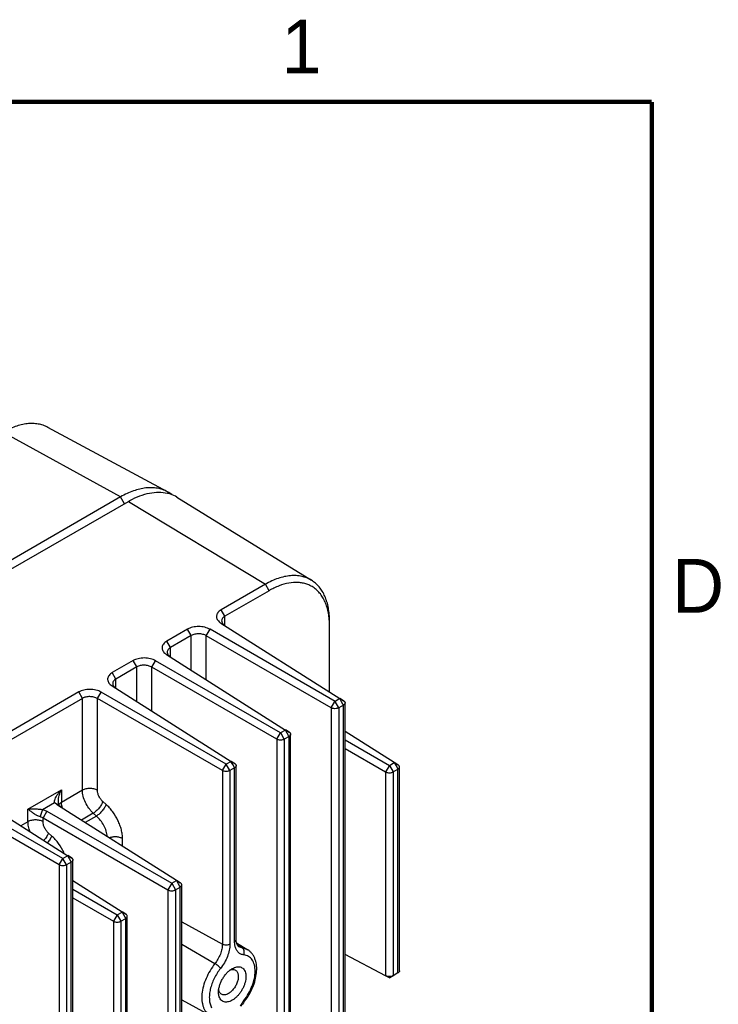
# Model space of a CAD drawing. Header units: inches. Extents: x 0 to 34, y 0 to 22.
# Tile 126 of 126: x 30.6 to 33.8, y 17.3 to 21.9. Entities that reach past the tile are written whole.
import ezdxf

# ---------------------------------------------------------------- set-up
doc = ezdxf.new("R2010")
doc.units = ezdxf.units.IN
doc.header["$LTSCALE"] = 1.87
doc.header["$MEASUREMENT"] = 0
doc.layers.get('0').update_dxf_attribs({"linetype": 'CONTINUOUS'})
doc.styles.add('TEXTSTYLE_2', font='txt')

msp = doc.modelspace()

# ---------------------------------------------------------------- linework, layer by layer
at = {"color": 7, "linetype": 'CONTINUOUS'}
for p, q in [((31.2477, 19.6865), (30.6913, 19.9859)), ((31.0296, 19.6623), (30.4825, 19.9628)), ((31.0296, 19.6623), (23.11, 15.0897)), ((31.0482, 19.6307), (31.0296, 19.6623)), ((31.2917, 19.6612), (31.9177, 19.2743)), ((23.1463, 15.0688), (31.0658, 19.6414)), ((31.0658, 19.6414), (31.0734, 19.6457)), ((31.0658, 19.6414), (31.7031, 19.2555)), ((31.7031, 19.2555), (31.4975, 19.1368)), ((31.7199, 19.2259), (31.7031, 19.2555)), ((31.7199, 19.2259), (31.5143, 19.1071)), ((31.5143, 19.1071), (31.4975, 19.1368)), ((31.5143, 19.0654), (31.5143, 19.1071)), ((31.4962, 19.0753), (32.0497, 18.7237)), ((32.0011, 19.0636), (32.0015, 19.0833)), ((32.0011, 18.7556), (32.0011, 19.0636)), ((31.3416, 19.0468), (31.2443, 18.9906)), ((31.3585, 19.0172), (31.2611, 18.961)), ((31.3585, 19.0172), (31.3416, 19.0468)), ((31.3585, 18.8568), (31.3585, 19.0172)), ((31.4283, 19.0162), (31.4456, 19.0461)), ((31.4283, 18.8125), (31.4283, 19.0162)), ((32.0091, 18.6809), (31.4283, 19.0162)), ((32.0268, 18.7105), (31.4456, 19.0461)), ((31.2611, 18.961), (31.2443, 18.9906)), ((31.243, 18.9292), (31.7966, 18.5775)), ((31.2611, 18.9192), (31.2611, 18.961)), ((31.0885, 18.9006), (30.9912, 18.8445)), ((31.1053, 18.871), (31.0885, 18.9006)), ((31.1752, 18.8701), (31.1924, 18.8999)), ((31.7737, 18.5643), (31.1924, 18.8999)), ((31.008, 18.8148), (30.9912, 18.8445)), ((31.1053, 18.871), (31.008, 18.8148)), ((31.1053, 18.7107), (31.1053, 18.871)), ((31.1752, 18.6663), (31.1752, 18.8701)), ((31.756, 18.5347), (31.1752, 18.8701)), ((30.9899, 18.783), (31.5434, 18.4314)), ((31.008, 18.773), (31.008, 18.8148)), ((30.8354, 18.7545), (30.2317, 18.406)), ((30.8522, 18.7249), (30.8354, 18.7545)), ((30.922, 18.7239), (30.9393, 18.7538)), ((31.5205, 18.4182), (30.9393, 18.7538)), ((30.8522, 18.7249), (30.2486, 18.3763)), ((30.8522, 18.2971), (30.8522, 18.7249)), ((30.922, 18.2976), (30.922, 18.7239)), ((31.5029, 18.3885), (30.922, 18.7239)), ((32.0091, 18.6809), (32.0264, 18.7107)), ((32.0497, 18.7237), (32.0268, 18.7105)), ((32.0441, 18.6811), (32.0272, 18.7107)), ((32.0661, 18.6938), (32.0441, 18.6811)), ((32.0666, 18.714), (32.0493, 18.724)), ((32.0576, 18.7089), (32.0493, 18.7235)), ((32.0502, 18.7244), (32.0666, 18.714)), ((32.0635, 18.6984), (32.0576, 18.7089)), ((32.0661, 18.6938), (32.0635, 18.6984)), ((32.0661, 12.6092), (32.0661, 18.6938)), ((32.0734, 12.6194), (32.0734, 18.704)), ((32.0091, 18.6809), (32.0091, 12.5962)), ((32.0441, 18.6811), (32.0441, 12.5964)), ((31.756, 18.5347), (31.7732, 18.5646)), ((31.7966, 18.5775), (31.7737, 18.5643)), ((31.7909, 18.5349), (31.7741, 18.5646)), ((31.8134, 18.5678), (31.7962, 18.5778)), ((31.8044, 18.5627), (31.7962, 18.5773)), ((31.797, 18.5783), (31.8134, 18.5678)), ((31.8104, 18.5522), (31.8044, 18.5627)), ((31.8203, 12.4733), (31.8203, 18.5578)), ((32.302, 18.4258), (32.0734, 18.571)), ((31.756, 18.5347), (31.756, 12.45)), ((31.813, 18.5477), (31.7909, 18.5349)), ((31.7909, 18.5349), (31.7909, 12.4503)), ((31.813, 18.5477), (31.8104, 18.5522)), ((31.813, 12.463), (31.813, 18.5477)), ((32.0734, 18.5323), (32.28, 18.413)), ((32.0734, 18.4914), (32.2623, 18.3824)), ((31.5029, 18.3885), (31.5201, 18.4184)), ((31.5434, 18.4314), (31.5205, 18.4182)), ((31.5378, 18.3888), (31.5209, 18.4184)), ((31.5603, 18.4217), (31.543, 18.4316)), ((31.5513, 18.4166), (31.543, 18.4311)), ((31.5439, 18.4321), (31.5603, 18.4217)), ((31.5572, 18.4061), (31.5513, 18.4166)), ((32.28, 18.413), (32.302, 18.4258)), ((32.302, 18.4258), (32.3197, 18.4156)), ((32.302, 18.4258), (32.3107, 18.4105)), ((32.3197, 18.4156), (32.3025, 18.4265)), ((31.5029, 18.3885), (31.5029, 17.5806)), ((31.5598, 18.4015), (31.5378, 18.3888)), ((31.5378, 18.3888), (31.5378, 17.5809)), ((31.5598, 18.4015), (31.5572, 18.4061)), ((31.5598, 17.5936), (31.5598, 18.4015)), ((31.5672, 17.6038), (31.5672, 18.4117)), ((32.28, 18.413), (32.2623, 18.3824)), ((32.2623, 18.3824), (32.2623, 17.4344)), ((32.2799, 18.413), (32.2972, 18.3827)), ((32.2972, 18.3827), (32.3193, 18.3954)), ((32.2972, 18.3827), (32.2972, 17.4346)), ((32.3107, 18.4105), (32.3167, 18.4)), ((32.3167, 18.4), (32.3193, 18.3954)), ((32.3193, 17.4474), (32.3193, 18.3954)), ((32.3266, 17.4576), (32.3266, 18.4056)), ((30.2305, 18.3445), (30.784, 17.9929)), ((30.7434, 17.95), (30.1626, 18.2854)), ((30.7611, 17.9797), (30.1798, 18.3153)), ((30.599, 18.2098), (30.7548, 18.2998)), ((30.7548, 18.2998), (30.7548, 18.2409)), ((30.8522, 18.2971), (30.7548, 18.2409)), ((30.666, 18.2081), (30.7224, 18.2407)), ((30.7224, 18.2407), (30.7447, 18.2266)), ((30.7263, 18.2363), (30.7224, 18.2407)), ((30.7309, 18.2322), (30.7263, 18.2363)), ((30.7405, 18.2392), (30.7402, 18.2456)), ((30.7414, 18.2342), (30.7405, 18.2392)), ((30.9622, 18.2313), (30.9475, 18.2446)), ((30.599, 18.1509), (30.599, 18.2098)), ((30.666, 18.2081), (30.6552, 18.1748)), ((30.6866, 18.1996), (30.6689, 18.169)), ((30.6866, 18.1996), (31.2674, 17.8643)), ((30.7363, 18.2284), (30.7309, 18.2322)), ((31.2894, 17.877), (30.7363, 18.2284)), ((30.9025, 18.1907), (30.8473, 18.1589)), ((30.9172, 18.1775), (30.9025, 18.1907)), ((30.599, 18.1509), (30.5664, 18.1321)), ((30.6689, 18.1514), (30.6689, 18.169)), ((30.6689, 18.169), (31.2497, 17.8336)), ((30.9172, 18.1775), (30.8652, 18.1475)), ((30.7091, 18.0852), (30.6943, 18.0984)), ((31.0386, 18.0373), (31.0386, 18.0724)), ((30.7434, 17.95), (30.7607, 17.9799)), ((30.784, 17.9929), (30.7611, 17.9797)), ((30.7783, 17.9503), (30.7615, 17.9799)), ((30.8004, 17.963), (30.7783, 17.9503)), ((30.8008, 17.9832), (30.7836, 17.9931)), ((30.7918, 17.9781), (30.7836, 17.9927)), ((30.7844, 17.9936), (30.8008, 17.9832)), ((30.7978, 17.9676), (30.7918, 17.9781)), ((30.8004, 17.963), (30.7978, 17.9676)), ((30.8004, 11.8784), (30.8004, 17.963)), ((30.8077, 11.8886), (30.8077, 17.9732)), ((30.7434, 17.95), (30.7434, 11.8654)), ((30.7783, 17.9503), (30.7783, 11.8656)), ((31.0363, 17.7308), (30.8077, 17.876)), ((31.2674, 17.8643), (31.2894, 17.877)), ((31.2894, 17.877), (31.3071, 17.8668)), ((31.2894, 17.877), (31.2981, 17.8617)), ((31.3071, 17.8668), (31.2899, 17.8777)), ((30.8077, 17.8373), (31.0142, 17.7181)), ((31.2674, 17.8643), (31.2497, 17.8336)), ((31.2497, 17.8336), (31.2497, 12.5664)), ((31.2674, 17.8643), (31.2846, 17.8339)), ((31.2846, 17.8339), (31.3067, 17.8466)), ((31.2846, 17.8339), (31.2846, 12.5667)), ((31.2981, 17.8617), (31.3041, 17.8512)), ((31.3041, 17.8512), (31.3067, 17.8466)), ((31.3067, 12.5794), (31.3067, 17.8466)), ((31.314, 12.5897), (31.314, 17.8568)), ((30.8077, 17.7965), (30.9966, 17.6875)), ((31.0142, 17.7181), (31.0363, 17.7308)), ((31.0363, 17.7308), (31.054, 17.7206)), ((31.0363, 17.7308), (31.045, 17.7155)), ((31.054, 17.7206), (31.0368, 17.7316)), ((31.0142, 17.7181), (30.9966, 17.6875)), ((30.9966, 17.6875), (30.9966, 12.4203)), ((31.0142, 17.7181), (31.0315, 17.6877)), ((31.0315, 17.6877), (31.0536, 17.7005)), ((31.0315, 17.6877), (31.0315, 12.4205)), ((31.045, 17.7155), (31.051, 17.705)), ((31.051, 17.705), (31.0536, 17.7005)), ((31.0536, 12.4333), (31.0536, 17.7005)), ((31.0609, 12.4435), (31.0609, 17.7106)), ((31.314, 17.6845), (31.5029, 17.5806)), ((31.314, 17.5815), (31.4683, 17.4908)), ((31.5689, 17.5872), (31.6209, 17.5551)), ((31.5948, 17.5638), (31.5729, 17.5774)), ((31.6209, 17.5551), (31.58, 17.5688)), ((32.2623, 17.4344), (32.0734, 17.533)), ((32.28, 17.4242), (32.2619, 17.4336)), ((32.28, 17.4242), (32.2623, 17.4344)), ((32.2799, 17.4242), (32.2972, 17.4346)), ((32.2974, 17.4343), (32.28, 17.4242)), ((32.3193, 17.4474), (32.2972, 17.4346)), ((31.314, 17.3217), (31.4453, 17.251))]:
    msp.add_line(p, q, dxfattribs=at)
at = {"color": 7, "linetype": 'CONTINUOUS', "const_width": 0.02}
for points in [[(33.5, 21.5), (0.5, 21.5)], [(33.5, 0.5), (33.5, 21.5)]]:
    msp.add_lwpolyline(points, dxfattribs=at)
at = {"color": 7, "linetype": 'CONTINUOUS'}
for centre, radius, start, end in [((31.2106, 19.5265), 0.1573, 71.0846, 76.5092), ((31.1771, 19.5553), 0.149, 51.9756, 61.6948), ((31.213, 19.5337), 0.1498, 58.327, 71.0746), ((31.8513, 19.1284), 0.1352, 66.5885, 71.0618), ((31.5254, 19.1231), 0.056, 233.0886, 238.5609), ((31.6425, 19.0637), 0.3586, 359.9883, 3.243), ((31.2723, 18.977), 0.056, 233.0886, 238.5609), ((31.0191, 18.8308), 0.056, 233.0886, 238.5609), ((30.7629, 18.2179), 0.0233, 143.8122, 149.6171), ((30.8813, 18.2435), 0.1266, 187.0375, 191.0718), ((30.8892, 18.245), 0.1346, 191.0612, 192.5887), ((31.5813, 17.4911), 0.0753, 55.3115, 58.2823), ((31.7613, 17.1939), 0.2021, 141.5717, 142.5035), ((31.7708, 17.1869), 0.2138, 142.5601, 150.2033), ((31.7508, 17.1986), 0.1861, 141.6205, 150.3765), ((31.3949, 17.4808), 0.2681, 321.5711, 322.2874)]:
    msp.add_arc(centre, radius, start, end, dxfattribs=at)
for points, knots in [([(30.6913, 19.9859), (30.6844, 19.9897), (30.6697, 19.996), (30.646, 20.002), (30.6209, 20.0043), (30.5946, 20.0031), (30.5672, 19.9982), (30.5391, 19.9898), (30.5106, 19.978), (30.4919, 19.9682), (30.4825, 19.9628)], [0, 0, 0, 0, 0.107871, 0.218029, 0.332187, 0.451754, 0.577811, 0.711095, 0.851901, 1, 1, 1, 1]), ([(31.2477, 19.6865), (31.2405, 19.6904), (31.2251, 19.6971), (31.2004, 19.7033), (31.1742, 19.7057), (31.1467, 19.7044), (31.1181, 19.6993), (31.0888, 19.6906), (31.059, 19.6782), (31.0394, 19.668), (31.0296, 19.6623)], [0, 0, 0, 0, 0.107871, 0.218029, 0.332187, 0.451754, 0.577811, 0.711095, 0.851901, 1, 1, 1, 1]), ([(31.0734, 19.6457), (31.0882, 19.6538), (31.1179, 19.6678), (31.1631, 19.6812), (31.2065, 19.6857), (31.2343, 19.6826), (31.2473, 19.6795)], [0, 0, 0, 0, 0.28154, 0.540618, 0.778648, 1, 1, 1, 1]), ([(31.9177, 19.2743), (31.9108, 19.2785), (31.896, 19.286), (31.8719, 19.2932), (31.8462, 19.2966), (31.8191, 19.296), (31.7909, 19.2916), (31.7618, 19.2833), (31.7322, 19.2713), (31.7128, 19.2611), (31.7031, 19.2555)], [0, 0, 0, 0, 0.108192, 0.218162, 0.331882, 0.450983, 0.576729, 0.709988, 0.851152, 1, 1, 1, 1]), ([(31.8952, 19.2563), (31.889, 19.2584), (31.876, 19.2618), (31.8484, 19.2653), (31.811, 19.2626), (31.765, 19.2493), (31.735, 19.2346), (31.7199, 19.2259)], [0, 0, 0, 0, 0.107939, 0.219139, 0.455145, 0.714767, 1, 1, 1, 1]), ([(32.0005, 19.0839), (31.9999, 19.094), (31.9979, 19.1135), (31.9922, 19.1415), (31.9838, 19.1671), (31.9728, 19.1903), (31.9593, 19.2107), (31.9435, 19.2281), (31.9254, 19.2423), (31.912, 19.2495), (31.905, 19.2525)], [0, 0, 0, 0, 0.147723, 0.287521, 0.419517, 0.544414, 0.663289, 0.777601, 0.889147, 1, 1, 1, 1]), ([(32.0015, 19.0833), (32.0015, 19.094), (32.0006, 19.115), (31.9966, 19.1454), (31.9898, 19.1737), (31.9804, 19.1996), (31.9685, 19.2229), (31.954, 19.2433), (31.9371, 19.2607), (31.9244, 19.2701), (31.9177, 19.2743)], [0, 0, 0, 0, 0.148096, 0.2889, 0.422182, 0.548238, 0.667806, 0.781966, 0.892126, 1, 1, 1, 1]), ([(31.4975, 19.1368), (31.4944, 19.1351), (31.4888, 19.1313), (31.4821, 19.1243), (31.4775, 19.1166), (31.4757, 19.1097), (31.4756, 19.1043), (31.4764, 19.0988), (31.4791, 19.092), (31.4844, 19.0845), (31.4891, 19.0803), (31.4918, 19.0783)], [0, 0, 0, 0, 0.144732, 0.276793, 0.397963, 0.511579, 0.567416, 0.623663, 0.740005, 0.864893, 1, 1, 1, 1]), ([(31.5143, 19.1071), (31.5121, 19.1058), (31.5081, 19.1031), (31.5033, 19.098), (31.5003, 19.0923), (31.4996, 19.0883), (31.4996, 19.0863)], [0, 0, 0, 0, 0.28654, 0.543965, 0.778312, 1, 1, 1, 1]), ([(31.4456, 19.0461), (31.442, 19.0482), (31.4341, 19.0519), (31.4213, 19.0559), (31.4073, 19.0583), (31.3929, 19.0593), (31.3786, 19.0585), (31.3649, 19.0561), (31.3525, 19.0524), (31.345, 19.0488), (31.3416, 19.0468)], [0, 0, 0, 0, 0.115196, 0.240535, 0.372535, 0.507318, 0.641086, 0.770192, 0.890946, 1, 1, 1, 1]), ([(31.4996, 19.0863), (31.4996, 19.0844), (31.5003, 19.0804), (31.5021, 19.0767), (31.5033, 19.075)], [0, 0, 0, 0, 0.48302, 1, 1, 1, 1]), ([(31.5033, 19.075), (31.5039, 19.0741), (31.5067, 19.0704), (31.5104, 19.0673), (31.5134, 19.0654)], [0, 0, 0, 0, 0.233948, 1, 1, 1, 1]), ([(31.4283, 19.0162), (31.4259, 19.0176), (31.4206, 19.0201), (31.412, 19.023), (31.4028, 19.0247), (31.3932, 19.0254), (31.3837, 19.025), (31.3745, 19.0235), (31.3661, 19.0209), (31.3609, 19.0185), (31.3585, 19.0172)], [0, 0, 0, 0, 0.116003, 0.240841, 0.371021, 0.5037, 0.635864, 0.764542, 0.88703, 1, 1, 1, 1]), ([(31.2443, 18.9906), (31.2413, 18.9889), (31.2357, 18.9851), (31.2289, 18.9782), (31.2243, 18.9705), (31.2225, 18.9636), (31.2225, 18.9581), (31.2233, 18.9526), (31.2259, 18.9458), (31.2313, 18.9384), (31.236, 18.9341), (31.2386, 18.9322)], [0, 0, 0, 0, 0.144732, 0.276793, 0.397963, 0.511579, 0.567416, 0.623663, 0.740005, 0.864893, 1, 1, 1, 1]), ([(31.2611, 18.961), (31.259, 18.9597), (31.255, 18.9569), (31.2502, 18.9519), (31.2472, 18.9462), (31.2465, 18.9421), (31.2465, 18.9401)], [0, 0, 0, 0, 0.28654, 0.543965, 0.778312, 1, 1, 1, 1]), ([(31.2465, 18.9401), (31.2465, 18.9382), (31.2472, 18.9342), (31.249, 18.9306), (31.2501, 18.9289)], [0, 0, 0, 0, 0.48302, 1, 1, 1, 1]), ([(31.2501, 18.9289), (31.2507, 18.9279), (31.2536, 18.9242), (31.2572, 18.9211), (31.2603, 18.9192)], [0, 0, 0, 0, 0.233948, 1, 1, 1, 1]), ([(31.1924, 18.8999), (31.1888, 18.9021), (31.181, 18.9058), (31.1681, 18.9097), (31.1542, 18.9122), (31.1398, 18.9131), (31.1254, 18.9123), (31.1118, 18.9099), (31.0994, 18.9062), (31.0919, 18.9027), (31.0885, 18.9006)], [0, 0, 0, 0, 0.115196, 0.240535, 0.372535, 0.507318, 0.641086, 0.770192, 0.890946, 1, 1, 1, 1]), ([(31.1752, 18.8701), (31.1727, 18.8715), (31.1674, 18.874), (31.1589, 18.8768), (31.1496, 18.8786), (31.1401, 18.8792), (31.1305, 18.8788), (31.1214, 18.8773), (31.1129, 18.8747), (31.1077, 18.8723), (31.1053, 18.871)], [0, 0, 0, 0, 0.116003, 0.240841, 0.371021, 0.5037, 0.635864, 0.764542, 0.88703, 1, 1, 1, 1]), ([(30.9912, 18.8445), (30.9881, 18.8427), (30.9825, 18.839), (30.9758, 18.832), (30.9712, 18.8243), (30.9694, 18.8174), (30.9693, 18.8119), (30.9701, 18.8064), (30.9728, 18.7997), (30.9782, 18.7922), (30.9829, 18.788), (30.9855, 18.786)], [0, 0, 0, 0, 0.144732, 0.276793, 0.397963, 0.511579, 0.567416, 0.623663, 0.740005, 0.864893, 1, 1, 1, 1]), ([(31.008, 18.8148), (31.0058, 18.8135), (31.0018, 18.8107), (30.997, 18.8057), (30.994, 18.8), (30.9933, 18.7959), (30.9933, 18.794)], [0, 0, 0, 0, 0.28654, 0.543965, 0.778312, 1, 1, 1, 1]), ([(30.9933, 18.794), (30.9933, 18.792), (30.994, 18.788), (30.9958, 18.7844), (30.997, 18.7827)], [0, 0, 0, 0, 0.48302, 1, 1, 1, 1]), ([(30.9393, 18.7538), (30.9357, 18.7559), (30.9278, 18.7596), (30.915, 18.7635), (30.901, 18.766), (30.8866, 18.7669), (30.8723, 18.7661), (30.8587, 18.7638), (30.8463, 18.76), (30.8387, 18.7565), (30.8354, 18.7545)], [0, 0, 0, 0, 0.115196, 0.240535, 0.372535, 0.507318, 0.641086, 0.770192, 0.890946, 1, 1, 1, 1]), ([(30.997, 18.7827), (30.9976, 18.7818), (31.0004, 18.778), (31.0041, 18.775), (31.0071, 18.773)], [0, 0, 0, 0, 0.233948, 1, 1, 1, 1]), ([(30.922, 18.7239), (30.9196, 18.7253), (30.9143, 18.7278), (30.9058, 18.7306), (30.8965, 18.7324), (30.8869, 18.7331), (30.8774, 18.7327), (30.8682, 18.7312), (30.8598, 18.7286), (30.8546, 18.7262), (30.8522, 18.7249)], [0, 0, 0, 0, 0.116003, 0.240841, 0.371021, 0.5037, 0.635864, 0.764542, 0.88703, 1, 1, 1, 1]), ([(32.0725, 18.7002), (32.0719, 18.6989), (32.07, 18.6965), (32.0675, 18.6947), (32.0661, 18.6938)], [0, 0, 0, 0, 0.461853, 1, 1, 1, 1]), ([(32.0666, 18.714), (32.0676, 18.7134), (32.0695, 18.7121), (32.0717, 18.7096), (32.0731, 18.7069), (32.0735, 18.7049), (32.0735, 18.704)], [0, 0, 0, 0, 0.283553, 0.543677, 0.780279, 1, 1, 1, 1]), ([(32.0735, 18.704), (32.0735, 18.7037), (32.0734, 18.7024), (32.073, 18.7011), (32.0725, 18.7002)], [0, 0, 0, 0, 0.246368, 1, 1, 1, 1]), ([(32.0441, 18.6811), (32.0429, 18.6804), (32.0403, 18.6793), (32.0345, 18.6774), (32.0267, 18.6765), (32.0188, 18.6773), (32.013, 18.6791), (32.0104, 18.6802), (32.0091, 18.6809)], [0, 0, 0, 0, 0.112904, 0.236296, 0.498455, 0.761439, 0.885807, 1, 1, 1, 1]), ([(31.8194, 18.554), (31.8188, 18.5528), (31.8169, 18.5503), (31.8144, 18.5485), (31.813, 18.5477)], [0, 0, 0, 0, 0.461853, 1, 1, 1, 1]), ([(31.8134, 18.5678), (31.8144, 18.5672), (31.8163, 18.5659), (31.8186, 18.5634), (31.82, 18.5607), (31.8203, 18.5588), (31.8203, 18.5579)], [0, 0, 0, 0, 0.283553, 0.543677, 0.780279, 1, 1, 1, 1]), ([(31.8203, 18.5579), (31.8203, 18.5575), (31.8202, 18.5562), (31.8198, 18.5549), (31.8194, 18.554)], [0, 0, 0, 0, 0.246368, 1, 1, 1, 1]), ([(31.7909, 18.5349), (31.7897, 18.5343), (31.7871, 18.5331), (31.7814, 18.5313), (31.7735, 18.5303), (31.7657, 18.5312), (31.7599, 18.5329), (31.7572, 18.5341), (31.756, 18.5347)], [0, 0, 0, 0, 0.112904, 0.236296, 0.498455, 0.761439, 0.885807, 1, 1, 1, 1]), ([(31.5603, 18.4217), (31.5613, 18.4211), (31.5632, 18.4197), (31.5654, 18.4173), (31.5668, 18.4146), (31.5672, 18.4126), (31.5672, 18.4117)], [0, 0, 0, 0, 0.283553, 0.543677, 0.780279, 1, 1, 1, 1]), ([(31.5378, 18.3888), (31.5366, 18.3881), (31.534, 18.3869), (31.5282, 18.3851), (31.5204, 18.3841), (31.5125, 18.385), (31.5067, 18.3868), (31.5041, 18.3879), (31.5029, 18.3885)], [0, 0, 0, 0, 0.112904, 0.236296, 0.498455, 0.761439, 0.885807, 1, 1, 1, 1]), ([(31.5663, 18.4079), (31.5656, 18.4066), (31.5637, 18.4042), (31.5612, 18.4024), (31.5598, 18.4015)], [0, 0, 0, 0, 0.461853, 1, 1, 1, 1]), ([(31.5672, 18.4117), (31.5672, 18.4114), (31.5671, 18.4101), (31.5667, 18.4088), (31.5663, 18.4079)], [0, 0, 0, 0, 0.246368, 1, 1, 1, 1]), ([(32.2623, 18.3824), (32.2635, 18.3818), (32.2662, 18.3806), (32.272, 18.3789), (32.2798, 18.378), (32.2877, 18.379), (32.2934, 18.3808), (32.296, 18.382), (32.2972, 18.3827)], [0, 0, 0, 0, 0.114192, 0.238541, 0.501516, 0.76368, 0.887075, 1, 1, 1, 1]), ([(32.3193, 18.3954), (32.3204, 18.3961), (32.3223, 18.3974), (32.3247, 18.3999), (32.3263, 18.4027), (32.3266, 18.4046), (32.3266, 18.4056)], [0, 0, 0, 0, 0.29108, 0.550495, 0.782585, 1, 1, 1, 1]), ([(32.3258, 18.4091), (32.3256, 18.4097), (32.3241, 18.4124), (32.3217, 18.4144), (32.3197, 18.4156)], [0, 0, 0, 0, 0.228562, 1, 1, 1, 1]), ([(32.3266, 18.4056), (32.3266, 18.4059), (32.3265, 18.4071), (32.3262, 18.4083), (32.3258, 18.4091)], [0, 0, 0, 0, 0.244934, 1, 1, 1, 1]), ([(30.7248, 18.256), (30.7263, 18.2599), (30.7301, 18.2676), (30.7372, 18.2787), (30.7455, 18.2895), (30.7516, 18.2964), (30.7548, 18.2998)], [0, 0, 0, 0, 0.235219, 0.482891, 0.738579, 1, 1, 1, 1]), ([(30.7402, 18.2456), (30.7402, 18.2502), (30.7411, 18.2595), (30.7443, 18.2733), (30.7488, 18.2868), (30.7527, 18.2955), (30.7548, 18.2998)], [0, 0, 0, 0, 0.244613, 0.495279, 0.747739, 1, 1, 1, 1]), ([(30.922, 18.2976), (30.9196, 18.2989), (30.9143, 18.3013), (30.9057, 18.3038), (30.8965, 18.3053), (30.8869, 18.3057), (30.8774, 18.3051), (30.8682, 18.3035), (30.8598, 18.3009), (30.8546, 18.2985), (30.8522, 18.2971)], [0, 0, 0, 0, 0.114892, 0.238806, 0.368695, 0.501509, 0.634114, 0.763391, 0.886337, 1, 1, 1, 1]), ([(30.9025, 18.1907), (30.8988, 18.1941), (30.8917, 18.2015), (30.8787, 18.2177), (30.8654, 18.2401), (30.8565, 18.2642), (30.8528, 18.2833), (30.8522, 18.2926), (30.8522, 18.2971)], [0, 0, 0, 0, 0.124783, 0.253999, 0.516072, 0.769605, 0.888578, 1, 1, 1, 1]), ([(30.9475, 18.2446), (30.9437, 18.248), (30.9367, 18.2558), (30.9287, 18.2691), (30.9234, 18.2832), (30.922, 18.293), (30.922, 18.2976)], [0, 0, 0, 0, 0.254293, 0.516542, 0.770026, 1, 1, 1, 1]), ([(30.7224, 18.2407), (30.7221, 18.2418), (30.722, 18.2443), (30.7226, 18.2495), (30.7238, 18.2534), (30.7248, 18.256)], [0, 0, 0, 0, 0.220283, 0.465145, 1, 1, 1, 1]), ([(30.7447, 18.2266), (30.7439, 18.2276), (30.7426, 18.2301), (30.7417, 18.2328), (30.7414, 18.2342)], [0, 0, 0, 0, 0.472491, 1, 1, 1, 1]), ([(30.7548, 18.2409), (30.7527, 18.2396), (30.7488, 18.2369), (30.7455, 18.2335), (30.7441, 18.2317)], [0, 0, 0, 0, 0.526238, 1, 1, 1, 1]), ([(30.7557, 18.2279), (30.7555, 18.229), (30.7551, 18.2333), (30.7548, 18.2377), (30.7548, 18.2409)], [0, 0, 0, 0, 0.256918, 1, 1, 1, 1]), ([(30.9475, 18.2446), (30.9467, 18.2423), (30.9447, 18.2374), (30.9408, 18.2301), (30.9358, 18.2226), (30.93, 18.2151), (30.9235, 18.2079), (30.9167, 18.2013), (30.9097, 18.1955), (30.9049, 18.1922), (30.9025, 18.1907)], [0, 0, 0, 0, 0.102998, 0.220345, 0.348294, 0.482791, 0.619604, 0.754368, 0.882683, 1, 1, 1, 1]), ([(30.599, 18.2098), (30.6037, 18.2103), (30.6109, 18.2108), (30.6209, 18.2109), (30.6289, 18.2108), (30.6375, 18.2105), (30.6465, 18.21), (30.6561, 18.2091), (30.6626, 18.2084), (30.666, 18.2081)], [0, 0, 0, 0, 0.209856, 0.323651, 0.443881, 0.571047, 0.705825, 0.849664, 1, 1, 1, 1]), ([(30.599, 18.2098), (30.6006, 18.2085), (30.6039, 18.2057), (30.6093, 18.2015), (30.6153, 18.1971), (30.6218, 18.1924), (30.6291, 18.1876), (30.6357, 18.1836), (30.6413, 18.1806), (30.6473, 18.1777), (30.652, 18.1759), (30.6552, 18.1748)], [0, 0, 0, 0, 0.093035, 0.195456, 0.307166, 0.428342, 0.559275, 0.700112, 0.773974, 0.849843, 1, 1, 1, 1]), ([(30.666, 18.2081), (30.6679, 18.2076), (30.6749, 18.2054), (30.6818, 18.2024), (30.6866, 18.1996)], [0, 0, 0, 0, 0.262012, 1, 1, 1, 1]), ([(30.754, 18.2181), (30.7531, 18.2188), (30.7496, 18.2212), (30.7466, 18.2241), (30.7447, 18.2266)], [0, 0, 0, 0, 0.267562, 1, 1, 1, 1]), ([(30.9622, 18.2313), (30.9615, 18.229), (30.9594, 18.2242), (30.9555, 18.2169), (30.9505, 18.2093), (30.9447, 18.2018), (30.9382, 18.1947), (30.9314, 18.1881), (30.9244, 18.1823), (30.9196, 18.179), (30.9172, 18.1775)], [0, 0, 0, 0, 0.102998, 0.220345, 0.348294, 0.482792, 0.619604, 0.754368, 0.882683, 1, 1, 1, 1]), ([(31.0386, 18.0724), (31.0386, 18.0791), (31.0376, 18.093), (31.0335, 18.114), (31.0268, 18.1355), (31.0147, 18.1642), (30.9984, 18.1912), (30.9787, 18.2154), (30.9678, 18.2263), (30.9622, 18.2313)], [0, 0, 0, 0, 0.111318, 0.230133, 0.354837, 0.483757, 0.745768, 0.875017, 1, 1, 1, 1]), ([(30.6689, 18.1514), (30.6664, 18.1528), (30.6611, 18.1551), (30.6526, 18.1576), (30.6433, 18.1591), (30.6338, 18.1596), (30.6243, 18.159), (30.6151, 18.1573), (30.6066, 18.1547), (30.6014, 18.1523), (30.599, 18.1509)], [0, 0, 0, 0, 0.114892, 0.238806, 0.368695, 0.501509, 0.634114, 0.763391, 0.886337, 1, 1, 1, 1]), ([(30.6084, 18.1053), (30.6054, 18.1129), (30.6009, 18.1279), (30.599, 18.1435), (30.599, 18.1509)], [0, 0, 0, 0, 0.52223, 1, 1, 1, 1]), ([(30.6552, 18.1748), (30.6564, 18.1745), (30.6611, 18.1729), (30.6657, 18.1709), (30.6689, 18.169)], [0, 0, 0, 0, 0.261712, 1, 1, 1, 1]), ([(30.6943, 18.0984), (30.6906, 18.1018), (30.6836, 18.1096), (30.6756, 18.123), (30.6703, 18.1371), (30.6689, 18.1468), (30.6689, 18.1514)], [0, 0, 0, 0, 0.254293, 0.516542, 0.770026, 1, 1, 1, 1]), ([(30.9683, 18.0822), (30.9673, 18.0908), (30.9633, 18.1085), (30.9524, 18.1339), (30.937, 18.1576), (30.9242, 18.1714), (30.9172, 18.1775)], [0, 0, 0, 0, 0.236335, 0.490224, 0.749257, 1, 1, 1, 1]), ([(30.6943, 18.0984), (30.6935, 18.0957), (30.691, 18.09), (30.6862, 18.0815), (30.68, 18.0728), (30.6753, 18.0672), (30.6728, 18.0645)], [0, 0, 0, 0, 0.211979, 0.45638, 0.722801, 1, 1, 1, 1]), ([(30.7091, 18.0852), (30.7083, 18.0827), (30.7061, 18.0775), (30.7017, 18.0696), (30.6962, 18.0616), (30.692, 18.0563), (30.6897, 18.0538)], [0, 0, 0, 0, 0.212621, 0.456202, 0.721864, 1, 1, 1, 1]), ([(30.7667, 18.0055), (30.7598, 18.0207), (30.7471, 18.0425), (30.7265, 18.0682), (30.715, 18.0798), (30.7091, 18.0852)], [0, 0, 0, 0, 0.506944, 0.757698, 1, 1, 1, 1]), ([(31.0386, 18.0724), (31.0366, 18.0735), (31.0322, 18.0755), (31.0225, 18.0787), (31.0093, 18.0807), (30.9933, 18.0801), (30.9828, 18.0778), (30.9779, 18.076)], [0, 0, 0, 0, 0.112596, 0.23312, 0.489007, 0.750544, 1, 1, 1, 1]), ([(30.8068, 17.9694), (30.8062, 17.9681), (30.8043, 17.9657), (30.8018, 17.9639), (30.8004, 17.963)], [0, 0, 0, 0, 0.461853, 1, 1, 1, 1]), ([(30.8008, 17.9832), (30.8019, 17.9826), (30.8038, 17.9813), (30.806, 17.9788), (30.8074, 17.9761), (30.8077, 17.9741), (30.8077, 17.9732)], [0, 0, 0, 0, 0.283553, 0.543677, 0.780279, 1, 1, 1, 1]), ([(30.8077, 17.9732), (30.8077, 17.9729), (30.8077, 17.9716), (30.8073, 17.9703), (30.8068, 17.9694)], [0, 0, 0, 0, 0.246368, 1, 1, 1, 1]), ([(30.7783, 17.9503), (30.7771, 17.9496), (30.7745, 17.9484), (30.7688, 17.9466), (30.761, 17.9457), (30.7531, 17.9465), (30.7473, 17.9483), (30.7446, 17.9494), (30.7434, 17.95)], [0, 0, 0, 0, 0.112904, 0.236296, 0.498455, 0.761439, 0.885807, 1, 1, 1, 1]), ([(31.3133, 17.8603), (31.313, 17.861), (31.3115, 17.8636), (31.3091, 17.8656), (31.3071, 17.8668)], [0, 0, 0, 0, 0.228562, 1, 1, 1, 1]), ([(31.2497, 17.8336), (31.2509, 17.833), (31.2536, 17.8319), (31.2594, 17.8301), (31.2672, 17.8293), (31.2751, 17.8302), (31.2808, 17.832), (31.2834, 17.8332), (31.2846, 17.8339)], [0, 0, 0, 0, 0.114192, 0.238541, 0.501516, 0.76368, 0.887075, 1, 1, 1, 1]), ([(31.3067, 17.8466), (31.3078, 17.8473), (31.3097, 17.8487), (31.3121, 17.8511), (31.3137, 17.8539), (31.314, 17.8559), (31.314, 17.8568)], [0, 0, 0, 0, 0.29108, 0.550495, 0.782585, 1, 1, 1, 1]), ([(31.314, 17.8568), (31.314, 17.8571), (31.314, 17.8583), (31.3136, 17.8595), (31.3133, 17.8603)], [0, 0, 0, 0, 0.244934, 1, 1, 1, 1]), ([(30.9966, 17.6875), (30.9978, 17.6868), (31.0004, 17.6857), (31.0062, 17.684), (31.0141, 17.6831), (31.0219, 17.6841), (31.0277, 17.6859), (31.0303, 17.6871), (31.0315, 17.6877)], [0, 0, 0, 0, 0.114192, 0.238541, 0.501516, 0.76368, 0.887075, 1, 1, 1, 1]), ([(31.0536, 17.7005), (31.0546, 17.7011), (31.0566, 17.7025), (31.059, 17.705), (31.0605, 17.7077), (31.0609, 17.7097), (31.0609, 17.7106)], [0, 0, 0, 0, 0.29108, 0.550495, 0.782585, 1, 1, 1, 1]), ([(31.0601, 17.7142), (31.0599, 17.7148), (31.0584, 17.7174), (31.056, 17.7195), (31.054, 17.7206)], [0, 0, 0, 0, 0.228562, 1, 1, 1, 1]), ([(31.0609, 17.7106), (31.0609, 17.7109), (31.0608, 17.7121), (31.0605, 17.7133), (31.0601, 17.7142)], [0, 0, 0, 0, 0.244934, 1, 1, 1, 1]), ([(31.5598, 17.5936), (31.5609, 17.5942), (31.5629, 17.5956), (31.5653, 17.5981), (31.5668, 17.6009), (31.5672, 17.6029), (31.5672, 17.6038)], [0, 0, 0, 0, 0.28819, 0.548295, 0.782244, 1, 1, 1, 1]), ([(31.5627, 17.5694), (31.5622, 17.5713), (31.5605, 17.5792), (31.5598, 17.5874), (31.5598, 17.5936)], [0, 0, 0, 0, 0.237196, 1, 1, 1, 1]), ([(31.5677, 17.5939), (31.5677, 17.5947), (31.5673, 17.598), (31.5672, 17.6013), (31.5672, 17.6038)], [0, 0, 0, 0, 0.237217, 1, 1, 1, 1]), ([(31.58, 17.5688), (31.5786, 17.5696), (31.5758, 17.572), (31.5723, 17.5772), (31.5693, 17.5847), (31.5682, 17.5906), (31.5677, 17.5939)], [0, 0, 0, 0, 0.165835, 0.37762, 0.654039, 1, 1, 1, 1]), ([(31.5029, 17.5806), (31.5029, 17.577), (31.5024, 17.5696), (31.5, 17.5542), (31.4941, 17.5345), (31.4832, 17.5117), (31.4736, 17.4975), (31.4683, 17.4908)], [0, 0, 0, 0, 0.110685, 0.22804, 0.477451, 0.738674, 1, 1, 1, 1]), ([(31.5378, 17.5809), (31.5378, 17.5716), (31.5355, 17.5521), (31.5268, 17.5231), (31.5132, 17.4946), (31.5012, 17.4769), (31.4946, 17.4685)], [0, 0, 0, 0, 0.227909, 0.477312, 0.738485, 1, 1, 1, 1]), ([(31.5378, 17.5809), (31.5366, 17.5802), (31.534, 17.579), (31.5282, 17.5772), (31.5204, 17.5763), (31.5125, 17.5771), (31.5067, 17.5788), (31.5041, 17.58), (31.5029, 17.5806)], [0, 0, 0, 0, 0.113478, 0.236616, 0.498487, 0.761189, 0.885296, 1, 1, 1, 1]), ([(31.603, 17.5311), (31.6006, 17.5314), (31.5959, 17.5322), (31.5892, 17.5346), (31.583, 17.5381), (31.5774, 17.5426), (31.5726, 17.548), (31.5669, 17.5567), (31.5641, 17.5642), (31.5627, 17.5694)], [0, 0, 0, 0, 0.122322, 0.241496, 0.359403, 0.478175, 0.599966, 0.72668, 1, 1, 1, 1]), ([(31.603, 17.5311), (31.6042, 17.5341), (31.6056, 17.5404), (31.6048, 17.5499), (31.6013, 17.5582), (31.5971, 17.5624), (31.5948, 17.5638)], [0, 0, 0, 0, 0.26377, 0.526263, 0.773759, 1, 1, 1, 1]), ([(31.607, 17.3168), (31.6145, 17.3265), (31.6283, 17.347), (31.6447, 17.3799), (31.6563, 17.4138), (31.6626, 17.4473), (31.6631, 17.4794), (31.6582, 17.5044), (31.6508, 17.5222), (31.6437, 17.5341), (31.6348, 17.5446), (31.6278, 17.5504), (31.6241, 17.553)], [0, 0, 0, 0, 0.14167, 0.283522, 0.421504, 0.552583, 0.674842, 0.788591, 0.842924, 0.895892, 0.948037, 1, 1, 1, 1]), ([(31.603, 17.3195), (31.611, 17.3296), (31.6255, 17.3511), (31.642, 17.3856), (31.6525, 17.4207), (31.6565, 17.4541), (31.6538, 17.4798), (31.6478, 17.4974), (31.6418, 17.5084), (31.6341, 17.5174), (31.6249, 17.5244), (31.6144, 17.5292), (31.6069, 17.5307), (31.603, 17.5311)], [0, 0, 0, 0, 0.155244, 0.310348, 0.458411, 0.593743, 0.712709, 0.766055, 0.815748, 0.86267, 0.908073, 0.953404, 1, 1, 1, 1]), ([(31.4683, 17.4908), (31.4601, 17.4804), (31.4449, 17.4583), (31.4268, 17.4228), (31.4141, 17.3863), (31.4083, 17.356), (31.4071, 17.3329), (31.4079, 17.3169), (31.4102, 17.302), (31.4142, 17.2884), (31.4197, 17.2763), (31.4268, 17.2659), (31.4353, 17.2573), (31.4419, 17.2529), (31.4453, 17.251)], [0, 0, 0, 0, 0.150008, 0.300632, 0.44641, 0.582798, 0.646344, 0.706359, 0.762704, 0.815454, 0.86489, 0.911541, 0.956234, 1, 1, 1, 1]), ([(31.4946, 17.4685), (31.4889, 17.4613), (31.4782, 17.4462), (31.4647, 17.422), (31.454, 17.3968), (31.4465, 17.3716), (31.4431, 17.3508), (31.4422, 17.3348), (31.4427, 17.3141), (31.4465, 17.297), (31.4527, 17.2855)], [0, 0, 0, 0, 0.140517, 0.282412, 0.422096, 0.55662, 0.683317, 0.743079, 0.800191, 1, 1, 1, 1]), ([(31.4946, 17.4685), (31.4939, 17.4694), (31.4924, 17.4713), (31.4888, 17.4752), (31.4832, 17.4803), (31.476, 17.4859), (31.4709, 17.4894), (31.4683, 17.4908)], [0, 0, 0, 0, 0.094694, 0.207127, 0.467573, 0.745116, 1, 1, 1, 1]), ([(31.4852, 17.3573), (31.4852, 17.3623), (31.4861, 17.3728), (31.4898, 17.3885), (31.4957, 17.4045), (31.5035, 17.4201), (31.5131, 17.4347), (31.524, 17.4478), (31.5359, 17.4589), (31.5445, 17.4649), (31.5488, 17.4674)], [0, 0, 0, 0, 0.114139, 0.237316, 0.366964, 0.5, 0.632986, 0.762647, 0.885972, 1, 1, 1, 1]), ([(31.5636, 17.4604), (31.5652, 17.4595), (31.5682, 17.4572), (31.5719, 17.4526), (31.5746, 17.4469), (31.5771, 17.4378), (31.5773, 17.4276), (31.5758, 17.4169), (31.5729, 17.4052), (31.567, 17.3907), (31.5572, 17.3747), (31.547, 17.3631), (31.5381, 17.3556), (31.5335, 17.3525), (31.5311, 17.3512)], [0, 0, 0, 0, 0.042839, 0.087453, 0.135259, 0.187216, 0.304425, 0.369576, 0.438223, 0.582534, 0.729582, 0.871242, 0.937725, 1, 1, 1, 1]), ([(31.5396, 17.4612), (31.5404, 17.4615), (31.5433, 17.4625), (31.5464, 17.4631), (31.5487, 17.4633)], [0, 0, 0, 0, 0.261323, 1, 1, 1, 1]), ([(31.5487, 17.4633), (31.5513, 17.4636), (31.5565, 17.4635), (31.5615, 17.4617), (31.5636, 17.4604)], [0, 0, 0, 0, 0.517311, 1, 1, 1, 1]), ([(31.5706, 17.4756), (31.5739, 17.4761), (31.5804, 17.4764), (31.5898, 17.4743), (31.5979, 17.4696), (31.6044, 17.4626), (31.6091, 17.4534), (31.6119, 17.4426), (31.6127, 17.4303), (31.6117, 17.417), (31.6088, 17.4031), (31.6041, 17.3888), (31.5977, 17.3747), (31.5899, 17.3612), (31.5809, 17.3487), (31.5709, 17.3375), (31.5603, 17.328), (31.5527, 17.3228), (31.5488, 17.3205)], [0, 0, 0, 0, 0.049487, 0.095326, 0.139854, 0.185706, 0.235178, 0.28971, 0.349898, 0.415544, 0.485959, 0.56002, 0.636381, 0.713508, 0.789836, 0.863931, 0.934436, 1, 1, 1, 1]), ([(31.5488, 17.4674), (31.5523, 17.4695), (31.5594, 17.4729), (31.5669, 17.475), (31.5706, 17.4756)], [0, 0, 0, 0, 0.523672, 1, 1, 1, 1]), ([(32.3266, 17.4576), (32.3266, 17.4566), (32.3262, 17.4546), (32.3247, 17.4518), (32.3224, 17.4493), (32.3204, 17.448), (32.3193, 17.4474)], [0, 0, 0, 0, 0.218081, 0.453935, 0.714778, 1, 1, 1, 1]), ([(32.2734, 17.4308), (32.2714, 17.4311), (32.2676, 17.4319), (32.2639, 17.4334), (32.2623, 17.4344)], [0, 0, 0, 0, 0.521572, 1, 1, 1, 1]), ([(32.2972, 17.4346), (32.2956, 17.4337), (32.292, 17.4321), (32.2861, 17.4308), (32.2798, 17.4303), (32.2756, 17.4305), (32.2734, 17.4308)], [0, 0, 0, 0, 0.227981, 0.477409, 0.738423, 1, 1, 1, 1]), ([(31.4887, 17.3594), (31.4883, 17.3603), (31.4868, 17.3639), (31.486, 17.3679), (31.4856, 17.3709)], [0, 0, 0, 0, 0.236569, 1, 1, 1, 1]), ([(31.4859, 17.3469), (31.4858, 17.3477), (31.4854, 17.3512), (31.4852, 17.3546), (31.4852, 17.3573)], [0, 0, 0, 0, 0.24268, 1, 1, 1, 1]), ([(31.5488, 17.3205), (31.5452, 17.3185), (31.5381, 17.315), (31.5271, 17.312), (31.5167, 17.3116), (31.5071, 17.3139), (31.499, 17.3189), (31.4926, 17.3264), (31.488, 17.3359), (31.4864, 17.3431), (31.4859, 17.3469)], [0, 0, 0, 0, 0.148022, 0.282383, 0.403874, 0.516493, 0.626329, 0.740111, 0.863537, 1, 1, 1, 1]), ([(31.4987, 17.3479), (31.4965, 17.3492), (31.4925, 17.3526), (31.4898, 17.357), (31.4887, 17.3594)], [0, 0, 0, 0, 0.482956, 1, 1, 1, 1]), ([(31.5136, 17.3451), (31.5109, 17.3448), (31.5057, 17.3449), (31.5008, 17.3467), (31.4987, 17.3479)], [0, 0, 0, 0, 0.517311, 1, 1, 1, 1]), ([(31.5311, 17.3512), (31.5283, 17.3495), (31.5226, 17.3468), (31.5165, 17.3453), (31.5136, 17.3451)], [0, 0, 0, 0, 0.526641, 1, 1, 1, 1]), ([(31.603, 17.3195), (31.6034, 17.3189), (31.6042, 17.3178), (31.605, 17.3161), (31.6053, 17.3146), (31.6049, 17.3141)], [0, 0, 0, 0, 0.368334, 0.656106, 1, 1, 1, 1])]:
    msp.add_open_spline(points, degree=3, knots=knots, dxfattribs=at)

# ---------------------------------------------------------------- texts
at = {"color": 2, "linetype": 'CONTINUOUS', "char_height": 0.25, "width": 0.25, "attachment_point": 1, "line_spacing_factor": 0.9, "style": 'TEXTSTYLE_2'}
for s, insert in [('1', (31.7781, 21.8826)), ('D', (33.5947, 19.3736))]:
    msp.add_mtext(s, dxfattribs=dict(at, insert=insert))

doc.saveas('drawing.dxf')
